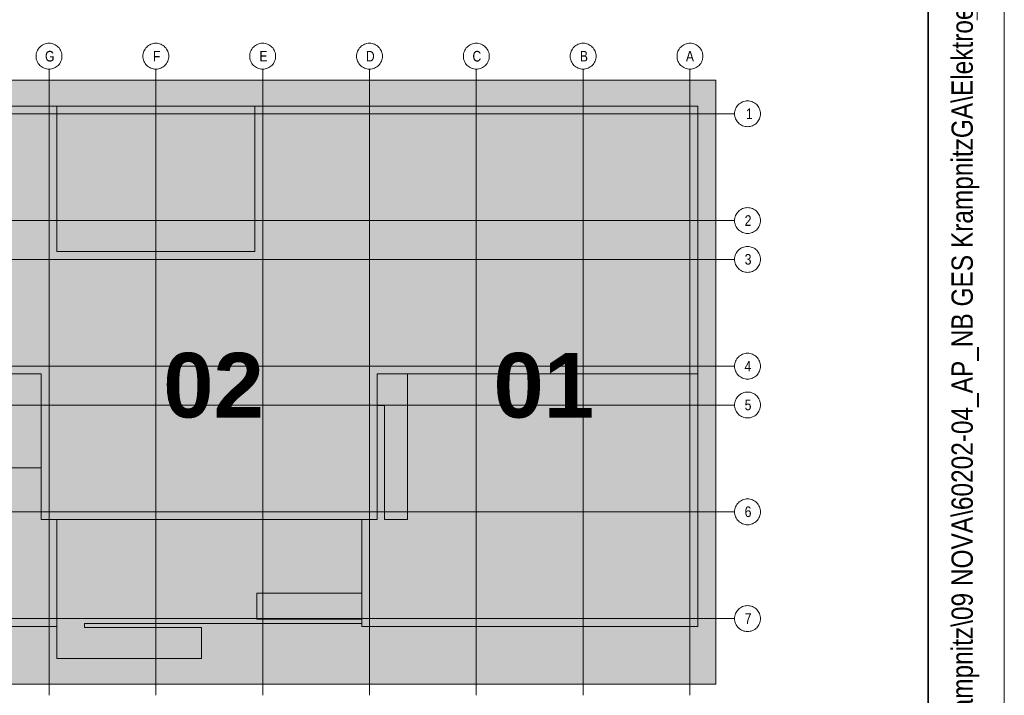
# Model space of a CAD drawing. Extents: x -620 to 300, y 62 to 1162.
# Tile 31 of 256: x 236 to 300, y 239 to 284. Entities that reach past the tile are written whole.
import ezdxf
from ezdxf.lldxf.tags import DXFTag

# ---------------------------------------------------------------- set-up
doc = ezdxf.new("R2010")
doc.units = 0
for name, color, linetype, lineweight in [('iwb_Plankopf Linie', 7, 'Continuous', 13), ('iwb_Plankopf Rahmen', 7, 'Continuous', 35), ('iwb_Plankopf Text', 7, 'Continuous', 18), ('PK_LP', 7, 'Continuous', 9), ('PK_LP_Achsen', 7, 'STRICHPUNKT2', 5)]:
    doc.layers.add(name, color=color, linetype=linetype, lineweight=lineweight)
for name, color, linetype, lineweight, true_color in [('PK_LP_T04', 5, 'Continuous', 9, 0x0000ff), ('PK_LP_T04_Rest', 9, 'Continuous', 9, 0x808080), ('PK_LP_Tennung', 9, 'Continuous', 18, 0x808080)]:
    doc.layers.add(name, color=color, linetype=linetype, lineweight=lineweight, true_color=true_color)
doc.styles.get("Standard").update_dxf_attribs({"font": 'ARIALN.TTF'})
tags = doc.linetypes.add('grob', pattern=[14, 3, -8, 3]).pattern_tags.tags
tags[8:9] = [DXFTag(74, 4), DXFTag(75, 0), DXFTag(340, '0'), DXFTag(46, 0.0), DXFTag(50, 0.0), DXFTag(44, 0.0), DXFTag(45, 0.0)]
tags[6:7] = [DXFTag(74, 4), DXFTag(75, 0), DXFTag(340, '0'), DXFTag(46, 0.0), DXFTag(50, 0.0), DXFTag(44, 0.0), DXFTag(45, 0.0)]
tags[4:5] = [DXFTag(74, 4), DXFTag(75, 0), DXFTag(340, '0'), DXFTag(46, 0.0), DXFTag(50, 0.0), DXFTag(44, 0.0), DXFTag(45, 0.0)]
tags = doc.linetypes.add('STRICHPUNKT2', pattern=[12.7, 6.35, -3.175, 0, -3.175]).pattern_tags.tags
tags[10:11] = [DXFTag(74, 4), DXFTag(75, 0), DXFTag(340, '0'), DXFTag(46, 0.0), DXFTag(50, 0.0), DXFTag(44, 0.0), DXFTag(45, 0.0)]
tags[8:9] = [DXFTag(74, 4), DXFTag(75, 0), DXFTag(340, '0'), DXFTag(46, 0.0), DXFTag(50, 0.0), DXFTag(44, 0.0), DXFTag(45, 0.0)]
tags[6:7] = [DXFTag(74, 4), DXFTag(75, 0), DXFTag(340, '0'), DXFTag(46, 0.0), DXFTag(50, 0.0), DXFTag(44, 0.0), DXFTag(45, 0.0)]
tags[4:5] = [DXFTag(74, 4), DXFTag(75, 0), DXFTag(340, '0'), DXFTag(46, 0.0), DXFTag(50, 0.0), DXFTag(44, 0.0), DXFTag(45, 0.0)]

# ---------------------------------------------------------------- blocks, each defined once
blk = doc.blocks.new('Blockreferenz-A06G945R8I')
at = {"layer": 'PK_LP', "linetype": 'grob', "lineweight": 5, "ltscale": 0.13}
for p, q in [((216.605, 279.685), (237.643, 279.685)), ((237.643, 279.685), (258.68, 279.685)), ((237.643, 240.014), (237.643, 279.685)), ((237.643, 279.685), (237.643, 240.014)), ((258.68, 279.685), (281.418, 279.685)), ((258.68, 240.014), (258.68, 279.685)), ((258.68, 279.685), (258.68, 240.014)), ((281.418, 279.685), (281.418, 240.014)), ((237.643, 240.014), (216.605, 240.014)), ((258.68, 240.014), (237.643, 240.014)), ((281.418, 240.014), (258.68, 240.014))]:
    blk.add_line(p, q, dxfattribs=at)
at = {"layer": 'PK_LP', "linetype": 'ByBlock', "lineweight": 13, "ltscale": 0.13}
for p, q in [((209.085, 277.985), (238.15, 277.985)), ((238.15, 277.985), (251.16, 277.985)), ((238.15, 268.423), (238.15, 277.985)), ((238.15, 277.985), (238.15, 268.423)), ((251.16, 277.985), (251.16, 268.423)), ((251.16, 268.423), (251.16, 277.985)), ((251.16, 277.985), (280.225, 277.985)), ((280.225, 277.985), (280.225, 260.395)), ((251.16, 268.423), (238.15, 268.423)), ((238.15, 268.423), (251.16, 268.423)), ((237.135, 260.395), (217.113, 260.395)), ((237.135, 250.833), (237.135, 260.395)), ((280.225, 260.395), (259.188, 260.395)), ((259.188, 260.395), (259.188, 250.833)), ((261.185, 260.395), (259.188, 260.395)), ((259.188, 260.395), (259.188, 258.319)), ((280.225, 260.395), (259.188, 260.395)), ((259.188, 260.395), (259.188, 250.833)), ((261.185, 250.833), (261.185, 260.395)), ((280.225, 243.82), (280.225, 260.395)), ((259.188, 258.319), (259.655, 258.319)), ((259.655, 258.319), (259.655, 250.833)), ((237.135, 254.222), (221.25, 254.222)), ((237.135, 250.833), (237.135, 254.222)), ((238.15, 250.833), (237.135, 250.833)), ((259.188, 250.833), (237.135, 250.833)), ((238.15, 250.833), (238.15, 241.714)), ((258.173, 250.833), (238.15, 250.833)), ((238.15, 243.82), (238.15, 250.833)), ((258.173, 243.996), (258.173, 250.833)), ((259.188, 250.833), (258.173, 250.833)), ((258.173, 250.833), (258.173, 245.994)), ((259.655, 250.833), (261.185, 250.833)), ((251.288, 245.994), (251.288, 244.294)), ((258.173, 245.994), (251.288, 245.994)), ((216.098, 243.82), (238.15, 243.82)), ((239.976, 243.754), (239.976, 243.996)), ((239.976, 243.996), (258.173, 243.996)), ((247.66, 243.754), (239.976, 243.754)), ((247.66, 241.714), (247.66, 243.754)), ((251.288, 244.294), (258.173, 244.294)), ((258.173, 244.294), (258.173, 243.82)), ((258.173, 243.82), (280.225, 243.82)), ((238.15, 241.714), (247.66, 241.714))]:
    blk.add_line(p, q, dxfattribs=at)
at = {"layer": 'PK_LP_Achsen', "linetype": 'ByBlock', "ltscale": 0.13}
for p, q in [((236.986, 281.797), (237.042, 281.859)), ((237.042, 281.859), (237.103, 281.915)), ((237.103, 281.915), (237.17, 281.964)), ((237.17, 281.964), (237.242, 282.007)), ((237.242, 282.007), (237.317, 282.043)), ((237.317, 282.043), (237.396, 282.071)), ((237.396, 282.071), (237.477, 282.091)), ((237.477, 282.091), (237.559, 282.103)), ((237.559, 282.103), (237.643, 282.108)), ((237.643, 282.108), (237.726, 282.103)), ((237.726, 282.103), (237.809, 282.091)), ((237.809, 282.091), (237.889, 282.071)), ((237.889, 282.071), (237.968, 282.043)), ((237.968, 282.043), (238.043, 282.007)), ((238.043, 282.007), (238.115, 281.964)), ((238.115, 281.964), (238.182, 281.915)), ((238.182, 281.915), (238.244, 281.859)), ((238.244, 281.859), (238.3, 281.797)), ((243.998, 281.797), (244.054, 281.859)), ((244.054, 281.859), (244.116, 281.915)), ((244.116, 281.915), (244.183, 281.964)), ((244.183, 281.964), (244.255, 282.007)), ((244.255, 282.007), (244.33, 282.043)), ((244.33, 282.043), (244.408, 282.071)), ((244.408, 282.071), (244.489, 282.091)), ((244.489, 282.091), (244.572, 282.103)), ((244.572, 282.103), (244.655, 282.108)), ((244.655, 282.108), (244.739, 282.103)), ((244.739, 282.103), (244.821, 282.091)), ((244.821, 282.091), (244.902, 282.071)), ((244.902, 282.071), (244.98, 282.043)), ((244.98, 282.043), (245.056, 282.007)), ((245.056, 282.007), (245.127, 281.964)), ((245.127, 281.964), (245.194, 281.915)), ((245.194, 281.915), (245.256, 281.859)), ((245.256, 281.859), (245.312, 281.797)), ((251.011, 281.797), (251.067, 281.859)), ((251.067, 281.859), (251.128, 281.915)), ((251.128, 281.915), (251.195, 281.964)), ((251.195, 281.964), (251.267, 282.007)), ((251.267, 282.007), (251.342, 282.043)), ((251.342, 282.043), (251.421, 282.071)), ((251.421, 282.071), (251.502, 282.091)), ((251.502, 282.091), (251.584, 282.103)), ((251.584, 282.103), (251.668, 282.108)), ((251.668, 282.108), (251.751, 282.103)), ((251.751, 282.103), (251.834, 282.091)), ((251.834, 282.091), (251.914, 282.071)), ((251.914, 282.071), (251.993, 282.043)), ((251.993, 282.043), (252.068, 282.007)), ((252.068, 282.007), (252.14, 281.964)), ((252.14, 281.964), (252.207, 281.915)), ((252.207, 281.915), (252.269, 281.859)), ((252.269, 281.859), (252.325, 281.797)), ((258.023, 281.797), (258.079, 281.859)), ((258.079, 281.859), (258.141, 281.915)), ((258.141, 281.915), (258.208, 281.964)), ((258.208, 281.964), (258.28, 282.007)), ((258.28, 282.007), (258.355, 282.043)), ((258.355, 282.043), (258.433, 282.071)), ((258.433, 282.071), (258.514, 282.091)), ((258.514, 282.091), (258.597, 282.103)), ((258.597, 282.103), (258.68, 282.108)), ((258.68, 282.108), (258.764, 282.103)), ((258.764, 282.103), (258.846, 282.091)), ((258.846, 282.091), (258.927, 282.071)), ((258.927, 282.071), (259.005, 282.043)), ((259.005, 282.043), (259.081, 282.007)), ((259.081, 282.007), (259.152, 281.964)), ((259.152, 281.964), (259.219, 281.915)), ((259.219, 281.915), (259.281, 281.859)), ((259.281, 281.859), (259.337, 281.797)), ((265.036, 281.797), (265.092, 281.859)), ((265.092, 281.859), (265.153, 281.915)), ((265.153, 281.915), (265.22, 281.964)), ((265.22, 281.964), (265.292, 282.007)), ((265.292, 282.007), (265.367, 282.043)), ((265.367, 282.043), (265.446, 282.071)), ((265.446, 282.071), (265.527, 282.091)), ((265.527, 282.091), (265.609, 282.103)), ((265.609, 282.103), (265.693, 282.108)), ((265.693, 282.108), (265.776, 282.103)), ((265.776, 282.103), (265.859, 282.091)), ((265.859, 282.091), (265.939, 282.071)), ((265.939, 282.071), (266.018, 282.043)), ((266.018, 282.043), (266.093, 282.007)), ((266.093, 282.007), (266.165, 281.964)), ((266.165, 281.964), (266.232, 281.915)), ((266.232, 281.915), (266.294, 281.859)), ((266.294, 281.859), (266.35, 281.797)), ((272.048, 281.797), (272.104, 281.859)), ((272.104, 281.859), (272.166, 281.915)), ((272.166, 281.915), (272.233, 281.964)), ((272.233, 281.964), (272.305, 282.007)), ((272.305, 282.007), (272.38, 282.043)), ((272.38, 282.043), (272.458, 282.071)), ((272.458, 282.071), (272.539, 282.091)), ((272.539, 282.091), (272.622, 282.103)), ((272.622, 282.103), (272.705, 282.108)), ((272.705, 282.108), (272.789, 282.103)), ((272.789, 282.103), (272.871, 282.091)), ((272.871, 282.091), (272.952, 282.071)), ((272.952, 282.071), (273.03, 282.043)), ((273.03, 282.043), (273.106, 282.007)), ((273.106, 282.007), (273.177, 281.964)), ((273.177, 281.964), (273.244, 281.915)), ((273.244, 281.915), (273.306, 281.859)), ((273.306, 281.859), (273.362, 281.797)), ((279.061, 281.797), (279.117, 281.859)), ((279.117, 281.859), (279.178, 281.915)), ((279.178, 281.915), (279.245, 281.964)), ((279.245, 281.964), (279.317, 282.007)), ((279.317, 282.007), (279.392, 282.043)), ((279.392, 282.043), (279.471, 282.071)), ((279.471, 282.071), (279.552, 282.091)), ((279.552, 282.091), (279.634, 282.103)), ((279.634, 282.103), (279.718, 282.108)), ((279.718, 282.108), (279.801, 282.103)), ((279.801, 282.103), (279.884, 282.091)), ((279.884, 282.091), (279.964, 282.071)), ((279.964, 282.071), (280.043, 282.043)), ((280.043, 282.043), (280.118, 282.007)), ((280.118, 282.007), (280.19, 281.964)), ((280.19, 281.964), (280.257, 281.915)), ((280.257, 281.915), (280.319, 281.859)), ((280.319, 281.859), (280.375, 281.797)), ((236.793, 281.258), (236.797, 281.341)), ((236.797, 281.174), (236.793, 281.258)), ((236.797, 281.341), (236.809, 281.423)), ((236.809, 281.092), (236.797, 281.174)), ((236.809, 281.423), (236.829, 281.504)), ((236.829, 281.504), (236.857, 281.583)), ((236.857, 281.583), (236.893, 281.658)), ((236.893, 281.658), (236.936, 281.73)), ((236.936, 281.73), (236.986, 281.797)), ((238.3, 281.797), (238.349, 281.73)), ((238.349, 281.73), (238.392, 281.658)), ((238.392, 281.658), (238.428, 281.583)), ((238.428, 281.583), (238.456, 281.504)), ((238.456, 281.504), (238.476, 281.423)), ((238.476, 281.423), (238.489, 281.341)), ((238.489, 281.174), (238.476, 281.092)), ((238.489, 281.341), (238.493, 281.258)), ((238.493, 281.258), (238.489, 281.174)), ((243.805, 281.258), (243.809, 281.341)), ((243.809, 281.174), (243.805, 281.258)), ((243.809, 281.341), (243.822, 281.423)), ((243.822, 281.092), (243.809, 281.174)), ((243.822, 281.423), (243.842, 281.504)), ((243.842, 281.504), (243.87, 281.583)), ((243.87, 281.583), (243.906, 281.658)), ((243.906, 281.658), (243.948, 281.73)), ((243.948, 281.73), (243.998, 281.797)), ((245.312, 281.797), (245.362, 281.73)), ((245.362, 281.73), (245.405, 281.658)), ((245.405, 281.658), (245.44, 281.583)), ((245.44, 281.583), (245.469, 281.504)), ((245.469, 281.504), (245.489, 281.423)), ((245.489, 281.423), (245.501, 281.341)), ((245.501, 281.174), (245.489, 281.092)), ((245.501, 281.341), (245.505, 281.258)), ((245.505, 281.258), (245.501, 281.174)), ((250.818, 281.258), (250.822, 281.341)), ((250.822, 281.174), (250.818, 281.258)), ((250.822, 281.341), (250.834, 281.423)), ((250.834, 281.092), (250.822, 281.174)), ((250.834, 281.423), (250.854, 281.504)), ((250.854, 281.504), (250.882, 281.583)), ((250.882, 281.583), (250.918, 281.658)), ((250.918, 281.658), (250.961, 281.73)), ((250.961, 281.73), (251.011, 281.797)), ((252.325, 281.797), (252.374, 281.73)), ((252.374, 281.73), (252.417, 281.658)), ((252.417, 281.658), (252.453, 281.583)), ((252.453, 281.583), (252.481, 281.504)), ((252.481, 281.504), (252.501, 281.423)), ((252.501, 281.423), (252.514, 281.341)), ((252.514, 281.174), (252.501, 281.092)), ((252.514, 281.341), (252.518, 281.258)), ((252.518, 281.258), (252.514, 281.174)), ((257.83, 281.258), (257.834, 281.341)), ((257.834, 281.174), (257.83, 281.258)), ((257.834, 281.341), (257.847, 281.423)), ((257.847, 281.092), (257.834, 281.174)), ((257.847, 281.423), (257.867, 281.504)), ((257.867, 281.504), (257.895, 281.583)), ((257.895, 281.583), (257.931, 281.658)), ((257.931, 281.658), (257.973, 281.73)), ((257.973, 281.73), (258.023, 281.797)), ((259.337, 281.797), (259.387, 281.73)), ((259.387, 281.73), (259.43, 281.658)), ((259.43, 281.658), (259.465, 281.583)), ((259.465, 281.583), (259.494, 281.504)), ((259.494, 281.504), (259.514, 281.423)), ((259.514, 281.423), (259.526, 281.341)), ((259.526, 281.174), (259.514, 281.092)), ((259.526, 281.341), (259.53, 281.258)), ((259.53, 281.258), (259.526, 281.174)), ((264.843, 281.258), (264.847, 281.341)), ((264.847, 281.174), (264.843, 281.258)), ((264.847, 281.341), (264.859, 281.423)), ((264.859, 281.092), (264.847, 281.174)), ((264.859, 281.423), (264.879, 281.504)), ((264.879, 281.504), (264.907, 281.583)), ((264.907, 281.583), (264.943, 281.658)), ((264.943, 281.658), (264.986, 281.73)), ((264.986, 281.73), (265.036, 281.797)), ((266.35, 281.797), (266.399, 281.73)), ((266.399, 281.73), (266.442, 281.658)), ((266.442, 281.658), (266.478, 281.583)), ((266.478, 281.583), (266.506, 281.504)), ((266.506, 281.504), (266.526, 281.423)), ((266.526, 281.423), (266.539, 281.341)), ((266.539, 281.174), (266.526, 281.092)), ((266.539, 281.341), (266.543, 281.258)), ((266.543, 281.258), (266.539, 281.174)), ((271.855, 281.258), (271.859, 281.341)), ((271.859, 281.174), (271.855, 281.258)), ((271.859, 281.341), (271.872, 281.423)), ((271.872, 281.092), (271.859, 281.174)), ((271.872, 281.423), (271.892, 281.504)), ((271.892, 281.504), (271.92, 281.583)), ((271.92, 281.583), (271.956, 281.658)), ((271.956, 281.658), (271.998, 281.73)), ((271.998, 281.73), (272.048, 281.797)), ((273.362, 281.797), (273.412, 281.73)), ((273.412, 281.73), (273.455, 281.658)), ((273.455, 281.658), (273.49, 281.583)), ((273.49, 281.583), (273.519, 281.504)), ((273.519, 281.504), (273.539, 281.423)), ((273.539, 281.423), (273.551, 281.341)), ((273.551, 281.174), (273.539, 281.092)), ((273.551, 281.341), (273.555, 281.258)), ((273.555, 281.258), (273.551, 281.174)), ((278.868, 281.258), (278.872, 281.341)), ((278.872, 281.174), (278.868, 281.258)), ((278.872, 281.341), (278.884, 281.423)), ((278.884, 281.092), (278.872, 281.174)), ((278.884, 281.423), (278.904, 281.504)), ((278.904, 281.504), (278.932, 281.583)), ((278.932, 281.583), (278.968, 281.658)), ((278.968, 281.658), (279.011, 281.73)), ((279.011, 281.73), (279.061, 281.797)), ((280.375, 281.797), (280.424, 281.73)), ((280.424, 281.73), (280.467, 281.658)), ((280.467, 281.658), (280.503, 281.583)), ((280.503, 281.583), (280.531, 281.504)), ((280.531, 281.504), (280.551, 281.423)), ((280.551, 281.423), (280.564, 281.341)), ((280.564, 281.174), (280.551, 281.092)), ((280.564, 281.341), (280.568, 281.258)), ((280.568, 281.258), (280.564, 281.174)), ((236.829, 281.011), (236.809, 281.092)), ((236.857, 280.932), (236.829, 281.011)), ((236.893, 280.857), (236.857, 280.932)), ((236.936, 280.785), (236.893, 280.857)), ((236.986, 280.718), (236.936, 280.785)), ((237.042, 280.656), (236.986, 280.718)), ((237.103, 280.6), (237.042, 280.656)), ((237.17, 280.551), (237.103, 280.6)), ((237.242, 280.508), (237.17, 280.551)), ((238.115, 280.551), (238.043, 280.508)), ((238.182, 280.6), (238.115, 280.551)), ((238.244, 280.656), (238.182, 280.6)), ((238.3, 280.718), (238.244, 280.656)), ((238.349, 280.785), (238.3, 280.718)), ((238.392, 280.857), (238.349, 280.785)), ((238.428, 280.932), (238.392, 280.857)), ((238.456, 281.011), (238.428, 280.932)), ((238.476, 281.092), (238.456, 281.011)), ((243.842, 281.011), (243.822, 281.092)), ((243.87, 280.932), (243.842, 281.011)), ((243.906, 280.857), (243.87, 280.932)), ((243.948, 280.785), (243.906, 280.857)), ((243.998, 280.718), (243.948, 280.785)), ((244.054, 280.656), (243.998, 280.718)), ((244.116, 280.6), (244.054, 280.656)), ((244.183, 280.551), (244.116, 280.6)), ((244.255, 280.508), (244.183, 280.551)), ((245.127, 280.551), (245.056, 280.508)), ((245.194, 280.6), (245.127, 280.551)), ((245.256, 280.656), (245.194, 280.6)), ((245.312, 280.718), (245.256, 280.656)), ((245.362, 280.785), (245.312, 280.718)), ((245.405, 280.857), (245.362, 280.785)), ((245.44, 280.932), (245.405, 280.857)), ((245.469, 281.011), (245.44, 280.932)), ((245.489, 281.092), (245.469, 281.011)), ((250.854, 281.011), (250.834, 281.092)), ((250.882, 280.932), (250.854, 281.011)), ((250.918, 280.857), (250.882, 280.932)), ((250.961, 280.785), (250.918, 280.857)), ((251.011, 280.718), (250.961, 280.785)), ((251.067, 280.656), (251.011, 280.718)), ((251.128, 280.6), (251.067, 280.656)), ((251.195, 280.551), (251.128, 280.6)), ((251.267, 280.508), (251.195, 280.551)), ((252.14, 280.551), (252.068, 280.508)), ((252.207, 280.6), (252.14, 280.551)), ((252.269, 280.656), (252.207, 280.6)), ((252.325, 280.718), (252.269, 280.656)), ((252.374, 280.785), (252.325, 280.718)), ((252.417, 280.857), (252.374, 280.785)), ((252.453, 280.932), (252.417, 280.857)), ((252.481, 281.011), (252.453, 280.932)), ((252.501, 281.092), (252.481, 281.011)), ((257.867, 281.011), (257.847, 281.092)), ((257.895, 280.932), (257.867, 281.011)), ((257.931, 280.857), (257.895, 280.932)), ((257.973, 280.785), (257.931, 280.857)), ((258.023, 280.718), (257.973, 280.785)), ((258.079, 280.656), (258.023, 280.718)), ((258.141, 280.6), (258.079, 280.656)), ((258.208, 280.551), (258.141, 280.6)), ((258.28, 280.508), (258.208, 280.551)), ((259.152, 280.551), (259.081, 280.508)), ((259.219, 280.6), (259.152, 280.551)), ((259.281, 280.656), (259.219, 280.6)), ((259.337, 280.718), (259.281, 280.656)), ((259.387, 280.785), (259.337, 280.718)), ((259.43, 280.857), (259.387, 280.785)), ((259.465, 280.932), (259.43, 280.857)), ((259.494, 281.011), (259.465, 280.932)), ((259.514, 281.092), (259.494, 281.011)), ((264.879, 281.011), (264.859, 281.092)), ((264.907, 280.932), (264.879, 281.011)), ((264.943, 280.857), (264.907, 280.932)), ((264.986, 280.785), (264.943, 280.857)), ((265.036, 280.718), (264.986, 280.785)), ((265.092, 280.656), (265.036, 280.718)), ((265.153, 280.6), (265.092, 280.656)), ((265.22, 280.551), (265.153, 280.6)), ((265.292, 280.508), (265.22, 280.551)), ((266.165, 280.551), (266.093, 280.508)), ((266.232, 280.6), (266.165, 280.551)), ((266.294, 280.656), (266.232, 280.6)), ((266.35, 280.718), (266.294, 280.656)), ((266.399, 280.785), (266.35, 280.718)), ((266.442, 280.857), (266.399, 280.785)), ((266.478, 280.932), (266.442, 280.857)), ((266.506, 281.011), (266.478, 280.932)), ((266.526, 281.092), (266.506, 281.011)), ((271.892, 281.011), (271.872, 281.092)), ((271.92, 280.932), (271.892, 281.011)), ((271.956, 280.857), (271.92, 280.932)), ((271.998, 280.785), (271.956, 280.857)), ((272.048, 280.718), (271.998, 280.785)), ((272.104, 280.656), (272.048, 280.718)), ((272.166, 280.6), (272.104, 280.656)), ((272.233, 280.551), (272.166, 280.6)), ((272.305, 280.508), (272.233, 280.551)), ((273.177, 280.551), (273.106, 280.508)), ((273.244, 280.6), (273.177, 280.551)), ((273.306, 280.656), (273.244, 280.6)), ((273.362, 280.718), (273.306, 280.656)), ((273.412, 280.785), (273.362, 280.718)), ((273.455, 280.857), (273.412, 280.785)), ((273.49, 280.932), (273.455, 280.857)), ((273.519, 281.011), (273.49, 280.932)), ((273.539, 281.092), (273.519, 281.011)), ((278.904, 281.011), (278.884, 281.092)), ((278.932, 280.932), (278.904, 281.011)), ((278.968, 280.857), (278.932, 280.932)), ((279.011, 280.785), (278.968, 280.857)), ((279.061, 280.718), (279.011, 280.785)), ((279.117, 280.656), (279.061, 280.718)), ((279.178, 280.6), (279.117, 280.656)), ((279.245, 280.551), (279.178, 280.6)), ((279.317, 280.508), (279.245, 280.551)), ((280.19, 280.551), (280.118, 280.508)), ((280.257, 280.6), (280.19, 280.551)), ((280.319, 280.656), (280.257, 280.6)), ((280.375, 280.718), (280.319, 280.656)), ((280.424, 280.785), (280.375, 280.718)), ((280.467, 280.857), (280.424, 280.785)), ((280.503, 280.932), (280.467, 280.857)), ((280.531, 281.011), (280.503, 280.932)), ((280.551, 281.092), (280.531, 281.011)), ((237.317, 280.472), (237.242, 280.508)), ((237.396, 280.444), (237.317, 280.472)), ((237.477, 280.424), (237.396, 280.444)), ((237.559, 280.412), (237.477, 280.424)), ((237.643, 280.408), (237.559, 280.412)), ((237.726, 280.412), (237.643, 280.408)), ((237.809, 280.424), (237.726, 280.412)), ((237.889, 280.444), (237.809, 280.424)), ((237.968, 280.472), (237.889, 280.444)), ((238.043, 280.508), (237.968, 280.472)), ((244.33, 280.472), (244.255, 280.508)), ((244.408, 280.444), (244.33, 280.472)), ((244.489, 280.424), (244.408, 280.444)), ((244.572, 280.412), (244.489, 280.424)), ((244.655, 280.408), (244.572, 280.412)), ((244.739, 280.412), (244.655, 280.408)), ((244.821, 280.424), (244.739, 280.412)), ((244.902, 280.444), (244.821, 280.424)), ((244.98, 280.472), (244.902, 280.444)), ((245.056, 280.508), (244.98, 280.472)), ((251.342, 280.472), (251.267, 280.508)), ((251.421, 280.444), (251.342, 280.472)), ((251.502, 280.424), (251.421, 280.444)), ((251.584, 280.412), (251.502, 280.424)), ((251.668, 280.408), (251.584, 280.412)), ((251.751, 280.412), (251.668, 280.408)), ((251.834, 280.424), (251.751, 280.412)), ((251.914, 280.444), (251.834, 280.424)), ((251.993, 280.472), (251.914, 280.444)), ((252.068, 280.508), (251.993, 280.472)), ((258.355, 280.472), (258.28, 280.508)), ((258.433, 280.444), (258.355, 280.472)), ((258.514, 280.424), (258.433, 280.444)), ((258.597, 280.412), (258.514, 280.424)), ((258.68, 280.408), (258.597, 280.412)), ((258.764, 280.412), (258.68, 280.408)), ((258.846, 280.424), (258.764, 280.412)), ((258.927, 280.444), (258.846, 280.424)), ((259.005, 280.472), (258.927, 280.444)), ((259.081, 280.508), (259.005, 280.472)), ((265.367, 280.472), (265.292, 280.508)), ((265.446, 280.444), (265.367, 280.472)), ((265.527, 280.424), (265.446, 280.444)), ((265.609, 280.412), (265.527, 280.424)), ((265.693, 280.408), (265.609, 280.412)), ((265.776, 280.412), (265.693, 280.408)), ((265.859, 280.424), (265.776, 280.412)), ((265.939, 280.444), (265.859, 280.424)), ((266.018, 280.472), (265.939, 280.444)), ((266.093, 280.508), (266.018, 280.472)), ((272.38, 280.472), (272.305, 280.508)), ((272.458, 280.444), (272.38, 280.472)), ((272.539, 280.424), (272.458, 280.444)), ((272.622, 280.412), (272.539, 280.424)), ((272.705, 280.408), (272.622, 280.412)), ((272.789, 280.412), (272.705, 280.408)), ((272.871, 280.424), (272.789, 280.412)), ((272.952, 280.444), (272.871, 280.424)), ((273.03, 280.472), (272.952, 280.444)), ((273.106, 280.508), (273.03, 280.472)), ((279.392, 280.472), (279.317, 280.508)), ((279.471, 280.444), (279.392, 280.472)), ((279.552, 280.424), (279.471, 280.444)), ((279.634, 280.412), (279.552, 280.424)), ((279.718, 280.408), (279.634, 280.412)), ((279.801, 280.412), (279.718, 280.408)), ((279.884, 280.424), (279.801, 280.412)), ((279.964, 280.444), (279.884, 280.424)), ((280.043, 280.472), (279.964, 280.444)), ((280.118, 280.508), (280.043, 280.472)), ((282.748, 277.878), (282.791, 277.95)), ((282.791, 277.95), (282.841, 278.017)), ((282.841, 278.017), (282.897, 278.079)), ((282.897, 278.079), (282.958, 278.135)), ((282.958, 278.135), (283.025, 278.184)), ((283.025, 278.184), (283.097, 278.227)), ((283.097, 278.227), (283.172, 278.263)), ((283.172, 278.263), (283.251, 278.291)), ((283.251, 278.291), (283.332, 278.311)), ((283.332, 278.311), (283.414, 278.323)), ((283.414, 278.323), (283.498, 278.328)), ((283.498, 278.328), (283.581, 278.323)), ((283.581, 278.323), (283.663, 278.311)), ((283.663, 278.311), (283.744, 278.291)), ((283.744, 278.291), (283.823, 278.263)), ((283.823, 278.263), (283.898, 278.227)), ((283.898, 278.227), (283.97, 278.184)), ((283.97, 278.184), (284.037, 278.135)), ((284.037, 278.135), (284.099, 278.079)), ((284.099, 278.079), (284.155, 278.017)), ((284.155, 278.017), (284.204, 277.95)), ((284.204, 277.95), (284.247, 277.878)), ((282.648, 277.478), (282.652, 277.561)), ((282.652, 277.394), (282.648, 277.478)), ((282.652, 277.561), (282.664, 277.643)), ((282.664, 277.312), (282.652, 277.394)), ((282.664, 277.643), (282.684, 277.724)), ((282.684, 277.231), (282.664, 277.312)), ((282.684, 277.724), (282.712, 277.803)), ((282.712, 277.803), (282.748, 277.878)), ((284.247, 277.878), (284.283, 277.803)), ((284.283, 277.803), (284.311, 277.724)), ((284.311, 277.724), (284.331, 277.643)), ((284.331, 277.312), (284.311, 277.231)), ((284.331, 277.643), (284.344, 277.561)), ((284.344, 277.394), (284.331, 277.312)), ((284.344, 277.561), (284.348, 277.478)), ((284.348, 277.478), (284.344, 277.394)), ((282.712, 277.152), (282.684, 277.231)), ((282.748, 277.077), (282.712, 277.152)), ((282.791, 277.005), (282.748, 277.077)), ((282.841, 276.938), (282.791, 277.005)), ((282.897, 276.877), (282.841, 276.938)), ((282.958, 276.82), (282.897, 276.877)), ((283.025, 276.771), (282.958, 276.82)), ((283.097, 276.728), (283.025, 276.771)), ((283.172, 276.692), (283.097, 276.728)), ((283.251, 276.664), (283.172, 276.692)), ((283.332, 276.644), (283.251, 276.664)), ((283.414, 276.632), (283.332, 276.644)), ((283.663, 276.644), (283.581, 276.632)), ((283.744, 276.664), (283.663, 276.644)), ((283.823, 276.692), (283.744, 276.664)), ((283.898, 276.728), (283.823, 276.692)), ((283.97, 276.771), (283.898, 276.728)), ((284.037, 276.82), (283.97, 276.771)), ((284.099, 276.877), (284.037, 276.82)), ((284.155, 276.938), (284.099, 276.877)), ((284.204, 277.005), (284.155, 276.938)), ((284.247, 277.077), (284.204, 277.005)), ((284.283, 277.152), (284.247, 277.077)), ((284.311, 277.231), (284.283, 277.152)), ((283.498, 276.628), (283.414, 276.632)), ((283.581, 276.632), (283.498, 276.628)), ((282.712, 270.79), (282.748, 270.866)), ((282.748, 270.866), (282.791, 270.937)), ((282.791, 270.937), (282.841, 271.004)), ((282.841, 271.004), (282.897, 271.066)), ((282.897, 271.066), (282.958, 271.122)), ((282.958, 271.122), (283.025, 271.172)), ((283.025, 271.172), (283.097, 271.215)), ((283.097, 271.215), (283.172, 271.25)), ((283.172, 271.25), (283.251, 271.278)), ((283.251, 271.278), (283.332, 271.299)), ((283.332, 271.299), (283.414, 271.311)), ((283.414, 271.311), (283.498, 271.315)), ((283.498, 271.315), (283.581, 271.311)), ((283.581, 271.311), (283.663, 271.299)), ((283.663, 271.299), (283.744, 271.278)), ((283.744, 271.278), (283.823, 271.25)), ((283.823, 271.25), (283.898, 271.215)), ((283.898, 271.215), (283.97, 271.172)), ((283.97, 271.172), (284.037, 271.122)), ((284.037, 271.122), (284.099, 271.066)), ((284.099, 271.066), (284.155, 271.004)), ((284.155, 271.004), (284.204, 270.937)), ((284.204, 270.937), (284.247, 270.866)), ((284.247, 270.866), (284.283, 270.79)), ((282.648, 270.465), (282.652, 270.548)), ((282.652, 270.382), (282.648, 270.465)), ((282.652, 270.548), (282.664, 270.631)), ((282.664, 270.299), (282.652, 270.382)), ((282.664, 270.631), (282.684, 270.712)), ((282.684, 270.218), (282.664, 270.299)), ((282.684, 270.712), (282.712, 270.79)), ((282.712, 270.14), (282.684, 270.218)), ((284.283, 270.79), (284.311, 270.712)), ((284.311, 270.218), (284.283, 270.14)), ((284.311, 270.712), (284.331, 270.631)), ((284.331, 270.299), (284.311, 270.218)), ((284.331, 270.631), (284.344, 270.548)), ((284.344, 270.382), (284.331, 270.299)), ((284.344, 270.548), (284.348, 270.465)), ((284.348, 270.465), (284.344, 270.382)), ((282.748, 270.064), (282.712, 270.14)), ((282.791, 269.993), (282.748, 270.064)), ((282.841, 269.926), (282.791, 269.993)), ((282.897, 269.864), (282.841, 269.926)), ((282.958, 269.808), (282.897, 269.864)), ((283.025, 269.758), (282.958, 269.808)), ((283.097, 269.715), (283.025, 269.758)), ((283.172, 269.68), (283.097, 269.715)), ((283.251, 269.652), (283.172, 269.68)), ((283.332, 269.631), (283.251, 269.652)), ((283.414, 269.619), (283.332, 269.631)), ((283.498, 269.615), (283.414, 269.619)), ((283.581, 269.619), (283.498, 269.615)), ((283.663, 269.631), (283.581, 269.619)), ((283.744, 269.652), (283.663, 269.631)), ((283.823, 269.68), (283.744, 269.652)), ((283.898, 269.715), (283.823, 269.68)), ((283.97, 269.758), (283.898, 269.715)), ((284.037, 269.808), (283.97, 269.758)), ((284.099, 269.864), (284.037, 269.808)), ((284.155, 269.926), (284.099, 269.864)), ((284.204, 269.993), (284.155, 269.926)), ((284.247, 270.064), (284.204, 269.993)), ((284.283, 270.14), (284.247, 270.064)), ((282.684, 268.162), (282.712, 268.24)), ((282.712, 268.24), (282.748, 268.316)), ((282.748, 268.316), (282.791, 268.387)), ((282.791, 268.387), (282.841, 268.454)), ((282.841, 268.454), (282.897, 268.516)), ((282.897, 268.516), (282.958, 268.572)), ((282.958, 268.572), (283.025, 268.622)), ((283.025, 268.622), (283.097, 268.665)), ((283.097, 268.665), (283.172, 268.7)), ((283.172, 268.7), (283.251, 268.728)), ((283.251, 268.728), (283.332, 268.749)), ((283.332, 268.749), (283.414, 268.761)), ((283.414, 268.761), (283.498, 268.765)), ((283.498, 268.765), (283.581, 268.761)), ((283.581, 268.761), (283.663, 268.749)), ((283.663, 268.749), (283.744, 268.728)), ((283.744, 268.728), (283.823, 268.7)), ((283.823, 268.7), (283.898, 268.665)), ((283.898, 268.665), (283.97, 268.622)), ((283.97, 268.622), (284.037, 268.572)), ((284.037, 268.572), (284.099, 268.516)), ((284.099, 268.516), (284.155, 268.454)), ((284.155, 268.454), (284.204, 268.387)), ((284.204, 268.387), (284.247, 268.316)), ((284.247, 268.316), (284.283, 268.24)), ((284.283, 268.24), (284.311, 268.162)), ((282.648, 267.915), (282.652, 267.998)), ((282.652, 267.832), (282.648, 267.915)), ((282.652, 267.998), (282.664, 268.081)), ((282.664, 267.749), (282.652, 267.832)), ((282.664, 268.081), (282.684, 268.162)), ((282.684, 267.668), (282.664, 267.749)), ((282.712, 267.59), (282.684, 267.668)), ((284.311, 267.668), (284.283, 267.59)), ((284.311, 268.162), (284.331, 268.081)), ((284.331, 267.749), (284.311, 267.668)), ((284.331, 268.081), (284.344, 267.998)), ((284.344, 267.832), (284.331, 267.749)), ((284.344, 267.998), (284.348, 267.915)), ((284.348, 267.915), (284.344, 267.832)), ((282.748, 267.514), (282.712, 267.59)), ((282.791, 267.443), (282.748, 267.514)), ((282.841, 267.376), (282.791, 267.443)), ((282.897, 267.314), (282.841, 267.376)), ((282.958, 267.258), (282.897, 267.314)), ((283.025, 267.208), (282.958, 267.258)), ((283.097, 267.165), (283.025, 267.208)), ((283.172, 267.13), (283.097, 267.165)), ((283.251, 267.102), (283.172, 267.13)), ((283.332, 267.081), (283.251, 267.102)), ((283.414, 267.069), (283.332, 267.081)), ((283.498, 267.065), (283.414, 267.069)), ((283.581, 267.069), (283.498, 267.065)), ((283.663, 267.081), (283.581, 267.069)), ((283.744, 267.102), (283.663, 267.081)), ((283.823, 267.13), (283.744, 267.102)), ((283.898, 267.165), (283.823, 267.13)), ((283.97, 267.208), (283.898, 267.165)), ((284.037, 267.258), (283.97, 267.208)), ((284.099, 267.314), (284.037, 267.258)), ((284.155, 267.376), (284.099, 267.314)), ((284.204, 267.443), (284.155, 267.376)), ((284.247, 267.514), (284.204, 267.443)), ((284.283, 267.59), (284.247, 267.514)), ((282.664, 261.068), (282.684, 261.149)), ((282.684, 261.149), (282.712, 261.228)), ((282.712, 261.228), (282.748, 261.303)), ((282.748, 261.303), (282.791, 261.375)), ((282.791, 261.375), (282.841, 261.442)), ((282.841, 261.442), (282.897, 261.504)), ((282.897, 261.504), (282.958, 261.56)), ((282.958, 261.56), (283.025, 261.609)), ((283.025, 261.609), (283.097, 261.652)), ((283.097, 261.652), (283.172, 261.688)), ((283.172, 261.688), (283.251, 261.716)), ((283.251, 261.716), (283.332, 261.736)), ((283.332, 261.736), (283.414, 261.748)), ((283.414, 261.748), (283.498, 261.753)), ((283.498, 261.753), (283.581, 261.748)), ((283.581, 261.748), (283.663, 261.736)), ((283.663, 261.736), (283.744, 261.716)), ((283.744, 261.716), (283.823, 261.688)), ((283.823, 261.688), (283.898, 261.652)), ((283.898, 261.652), (283.97, 261.609)), ((283.97, 261.609), (284.037, 261.56)), ((284.037, 261.56), (284.099, 261.504)), ((284.099, 261.504), (284.155, 261.442)), ((284.155, 261.442), (284.204, 261.375)), ((284.204, 261.375), (284.247, 261.303)), ((284.247, 261.303), (284.283, 261.228)), ((284.283, 261.228), (284.311, 261.149)), ((284.311, 261.149), (284.331, 261.068)), ((282.648, 260.903), (282.652, 260.986)), ((282.652, 260.819), (282.648, 260.903)), ((282.652, 260.986), (282.664, 261.068)), ((282.664, 260.737), (282.652, 260.819)), ((282.684, 260.656), (282.664, 260.737)), ((282.712, 260.577), (282.684, 260.656)), ((282.748, 260.502), (282.712, 260.577)), ((282.791, 260.43), (282.748, 260.502)), ((284.247, 260.502), (284.204, 260.43)), ((284.283, 260.577), (284.247, 260.502)), ((284.311, 260.656), (284.283, 260.577)), ((284.331, 260.737), (284.311, 260.656)), ((284.331, 261.068), (284.344, 260.986)), ((284.344, 260.819), (284.331, 260.737)), ((284.344, 260.986), (284.348, 260.903)), ((284.348, 260.903), (284.344, 260.819)), ((282.841, 260.363), (282.791, 260.43)), ((282.897, 260.302), (282.841, 260.363)), ((282.958, 260.245), (282.897, 260.302)), ((283.025, 260.196), (282.958, 260.245)), ((283.097, 260.153), (283.025, 260.196)), ((283.172, 260.117), (283.097, 260.153)), ((283.251, 260.089), (283.172, 260.117)), ((283.332, 260.069), (283.251, 260.089)), ((283.414, 260.057), (283.332, 260.069)), ((283.498, 260.053), (283.414, 260.057)), ((283.581, 260.057), (283.498, 260.053)), ((283.663, 260.069), (283.581, 260.057)), ((283.744, 260.089), (283.663, 260.069)), ((283.823, 260.117), (283.744, 260.089)), ((283.898, 260.153), (283.823, 260.117)), ((283.97, 260.196), (283.898, 260.153)), ((284.037, 260.245), (283.97, 260.196)), ((284.099, 260.302), (284.037, 260.245)), ((284.155, 260.363), (284.099, 260.302)), ((284.204, 260.43), (284.155, 260.363)), ((283.332, 259.186), (283.414, 259.198)), ((283.414, 259.198), (283.498, 259.203)), ((283.498, 259.203), (283.581, 259.198)), ((283.581, 259.198), (283.663, 259.186)), ((282.664, 258.518), (282.684, 258.599)), ((282.684, 258.599), (282.712, 258.678)), ((282.712, 258.678), (282.748, 258.753)), ((282.748, 258.753), (282.791, 258.825)), ((282.791, 258.825), (282.841, 258.892)), ((282.841, 258.892), (282.897, 258.954)), ((282.897, 258.954), (282.958, 259.01)), ((282.958, 259.01), (283.025, 259.059)), ((283.025, 259.059), (283.097, 259.102)), ((283.097, 259.102), (283.172, 259.138)), ((283.172, 259.138), (283.251, 259.166)), ((283.251, 259.166), (283.332, 259.186)), ((283.663, 259.186), (283.744, 259.166)), ((283.744, 259.166), (283.823, 259.138)), ((283.823, 259.138), (283.898, 259.102)), ((283.898, 259.102), (283.97, 259.059)), ((283.97, 259.059), (284.037, 259.01)), ((284.037, 259.01), (284.099, 258.954)), ((284.099, 258.954), (284.155, 258.892)), ((284.155, 258.892), (284.204, 258.825)), ((284.204, 258.825), (284.247, 258.753)), ((284.247, 258.753), (284.283, 258.678)), ((284.283, 258.678), (284.311, 258.599)), ((284.311, 258.599), (284.331, 258.518)), ((282.648, 258.353), (282.652, 258.436)), ((282.652, 258.269), (282.648, 258.353)), ((282.652, 258.436), (282.664, 258.518)), ((282.664, 258.187), (282.652, 258.269)), ((282.684, 258.106), (282.664, 258.187)), ((282.712, 258.027), (282.684, 258.106)), ((282.748, 257.952), (282.712, 258.027)), ((282.791, 257.88), (282.748, 257.952)), ((284.247, 257.952), (284.204, 257.88)), ((284.283, 258.027), (284.247, 257.952)), ((284.311, 258.106), (284.283, 258.027)), ((284.331, 258.187), (284.311, 258.106)), ((284.331, 258.518), (284.344, 258.436)), ((284.344, 258.269), (284.331, 258.187)), ((284.344, 258.436), (284.348, 258.353)), ((284.348, 258.353), (284.344, 258.269)), ((282.841, 257.813), (282.791, 257.88)), ((282.897, 257.752), (282.841, 257.813)), ((282.958, 257.695), (282.897, 257.752)), ((283.025, 257.646), (282.958, 257.695)), ((283.097, 257.603), (283.025, 257.646)), ((283.172, 257.567), (283.097, 257.603)), ((283.251, 257.539), (283.172, 257.567)), ((283.332, 257.519), (283.251, 257.539)), ((283.414, 257.507), (283.332, 257.519)), ((283.498, 257.503), (283.414, 257.507)), ((283.581, 257.507), (283.498, 257.503)), ((283.663, 257.519), (283.581, 257.507)), ((283.744, 257.539), (283.663, 257.519)), ((283.823, 257.567), (283.744, 257.539)), ((283.898, 257.603), (283.823, 257.567)), ((283.97, 257.646), (283.898, 257.603)), ((284.037, 257.695), (283.97, 257.646)), ((284.099, 257.752), (284.037, 257.695)), ((284.155, 257.813), (284.099, 257.752)), ((284.204, 257.88), (284.155, 257.813)), ((283.025, 252.047), (283.097, 252.09)), ((283.097, 252.09), (283.172, 252.125)), ((283.172, 252.125), (283.251, 252.153)), ((283.251, 252.153), (283.332, 252.174)), ((283.332, 252.174), (283.414, 252.186)), ((283.414, 252.186), (283.498, 252.19)), ((283.498, 252.19), (283.581, 252.186)), ((283.581, 252.186), (283.663, 252.174)), ((283.663, 252.174), (283.744, 252.153)), ((283.744, 252.153), (283.823, 252.125)), ((283.823, 252.125), (283.898, 252.09)), ((283.898, 252.09), (283.97, 252.047)), ((282.652, 251.423), (282.664, 251.506)), ((282.664, 251.506), (282.684, 251.587)), ((282.684, 251.587), (282.712, 251.665)), ((282.712, 251.665), (282.748, 251.741)), ((282.748, 251.741), (282.791, 251.812)), ((282.791, 251.812), (282.841, 251.879)), ((282.841, 251.879), (282.897, 251.941)), ((282.897, 251.941), (282.958, 251.997)), ((282.958, 251.997), (283.025, 252.047)), ((283.97, 252.047), (284.037, 251.997)), ((284.037, 251.997), (284.099, 251.941)), ((284.099, 251.941), (284.155, 251.879)), ((284.155, 251.879), (284.204, 251.812)), ((284.204, 251.812), (284.247, 251.741)), ((284.247, 251.741), (284.283, 251.665)), ((284.283, 251.665), (284.311, 251.587)), ((284.311, 251.587), (284.331, 251.506)), ((284.331, 251.506), (284.344, 251.423)), ((282.648, 251.34), (282.652, 251.423)), ((282.652, 251.257), (282.648, 251.34)), ((282.664, 251.174), (282.652, 251.257)), ((282.684, 251.093), (282.664, 251.174)), ((282.712, 251.015), (282.684, 251.093)), ((282.748, 250.939), (282.712, 251.015)), ((282.791, 250.868), (282.748, 250.939)), ((282.841, 250.801), (282.791, 250.868)), ((282.897, 250.739), (282.841, 250.801)), ((284.155, 250.801), (284.099, 250.739)), ((284.204, 250.868), (284.155, 250.801)), ((284.247, 250.939), (284.204, 250.868)), ((284.283, 251.015), (284.247, 250.939)), ((284.311, 251.093), (284.283, 251.015)), ((284.331, 251.174), (284.311, 251.093)), ((284.344, 251.257), (284.331, 251.174)), ((284.344, 251.423), (284.348, 251.34)), ((284.348, 251.34), (284.344, 251.257)), ((282.958, 250.683), (282.897, 250.739)), ((283.025, 250.633), (282.958, 250.683)), ((283.097, 250.59), (283.025, 250.633)), ((283.172, 250.555), (283.097, 250.59)), ((283.251, 250.527), (283.172, 250.555)), ((283.332, 250.506), (283.251, 250.527)), ((283.414, 250.494), (283.332, 250.506)), ((283.498, 250.49), (283.414, 250.494)), ((283.581, 250.494), (283.498, 250.49)), ((283.663, 250.506), (283.581, 250.494)), ((283.744, 250.527), (283.663, 250.506)), ((283.823, 250.555), (283.744, 250.527)), ((283.898, 250.59), (283.823, 250.555)), ((283.97, 250.633), (283.898, 250.59)), ((284.037, 250.683), (283.97, 250.633)), ((284.099, 250.739), (284.037, 250.683)), ((282.897, 244.929), (282.958, 244.985)), ((282.958, 244.985), (283.025, 245.034)), ((283.025, 245.034), (283.097, 245.077)), ((283.097, 245.077), (283.172, 245.113)), ((283.172, 245.113), (283.251, 245.141)), ((283.251, 245.141), (283.332, 245.161)), ((283.332, 245.161), (283.414, 245.173)), ((283.414, 245.173), (283.498, 245.178)), ((283.498, 245.178), (283.581, 245.173)), ((283.581, 245.173), (283.663, 245.161)), ((283.663, 245.161), (283.744, 245.141)), ((283.744, 245.141), (283.823, 245.113)), ((283.823, 245.113), (283.898, 245.077)), ((283.898, 245.077), (283.97, 245.034)), ((283.97, 245.034), (284.037, 244.985)), ((284.037, 244.985), (284.099, 244.929)), ((282.648, 244.328), (282.652, 244.411)), ((282.652, 244.244), (282.648, 244.328)), ((282.652, 244.411), (282.664, 244.493)), ((282.664, 244.493), (282.684, 244.574)), ((282.684, 244.574), (282.712, 244.653)), ((282.712, 244.653), (282.748, 244.728)), ((282.748, 244.728), (282.791, 244.8)), ((282.791, 244.8), (282.841, 244.867)), ((282.841, 244.867), (282.897, 244.929)), ((284.099, 244.929), (284.155, 244.867)), ((284.155, 244.867), (284.204, 244.8)), ((284.204, 244.8), (284.247, 244.728)), ((284.247, 244.728), (284.283, 244.653)), ((284.283, 244.653), (284.311, 244.574)), ((284.311, 244.574), (284.331, 244.493)), ((284.331, 244.493), (284.344, 244.411)), ((284.344, 244.411), (284.348, 244.328)), ((284.348, 244.328), (284.344, 244.244)), ((282.664, 244.162), (282.652, 244.244)), ((282.684, 244.081), (282.664, 244.162)), ((282.712, 244.002), (282.684, 244.081)), ((282.748, 243.927), (282.712, 244.002)), ((282.791, 243.855), (282.748, 243.927)), ((282.841, 243.788), (282.791, 243.855)), ((282.897, 243.727), (282.841, 243.788)), ((282.958, 243.67), (282.897, 243.727)), ((284.099, 243.727), (284.037, 243.67)), ((284.155, 243.788), (284.099, 243.727)), ((284.204, 243.855), (284.155, 243.788)), ((284.247, 243.927), (284.204, 243.855)), ((284.283, 244.002), (284.247, 243.927)), ((284.311, 244.081), (284.283, 244.002)), ((284.331, 244.162), (284.311, 244.081)), ((284.344, 244.244), (284.331, 244.162)), ((283.025, 243.621), (282.958, 243.67)), ((283.097, 243.578), (283.025, 243.621)), ((283.172, 243.542), (283.097, 243.578)), ((283.251, 243.514), (283.172, 243.542)), ((283.332, 243.494), (283.251, 243.514)), ((283.414, 243.482), (283.332, 243.494)), ((283.498, 243.478), (283.414, 243.482)), ((283.581, 243.482), (283.498, 243.478)), ((283.663, 243.494), (283.581, 243.482)), ((283.744, 243.514), (283.663, 243.494)), ((283.823, 243.542), (283.744, 243.514)), ((283.898, 243.578), (283.823, 243.542)), ((283.97, 243.621), (283.898, 243.578)), ((284.037, 243.67), (283.97, 243.621))]:
    blk.add_line(p, q, dxfattribs=at)
at = {"layer": 'PK_LP_Achsen', "linetype": 'STRICHPUNKT2', "ltscale": 0.13}
for p, q in [((237.643, 280.408), (237.643, 239.291)), ((244.655, 280.408), (244.655, 239.291)), ((251.668, 280.408), (251.668, 239.291)), ((258.68, 280.408), (258.68, 239.291)), ((265.693, 280.408), (265.693, 239.291)), ((272.705, 280.408), (272.705, 239.291)), ((279.718, 280.408), (279.718, 239.291)), ((128.038, 277.478), (282.648, 277.478)), ((128.038, 270.465), (282.648, 270.465)), ((128.038, 267.915), (282.648, 267.915)), ((128.038, 260.903), (282.648, 260.903)), ((128.038, 258.353), (282.648, 258.353)), ((128.038, 251.34), (282.648, 251.34)), ((128.038, 244.328), (282.648, 244.328))]:
    blk.add_line(p, q, dxfattribs=at)
at = {"layer": 'PK_LP_T04_Rest', "linetype": 'ByBlock', "lineweight": -2, "ltscale": 0.13}
for points in [[(216.605, 240.014), (216.605, 279.685), (237.643, 240.014), (237.643, 279.685)], [(237.643, 240.014), (237.643, 279.685), (258.68, 240.014), (258.68, 279.685)], [(258.68, 240.014), (258.68, 279.685), (281.418, 240.014), (281.418, 279.685)]]:
    blk.add_solid(points, dxfattribs=at)
at = {"layer": 'PK_LP_Tennung', "linetype": 'ByBlock', "ltscale": 0.18}
for p, q in [((237.643, 240.014), (237.643, 279.685)), ((258.68, 240.014), (258.68, 279.685))]:
    blk.add_line(p, q, dxfattribs=at)
at = {"layer": 'PK_LP', "linetype": 'ByBlock', "lineweight": 25, "ltscale": 0.25, "char_height": 4.25, "attachment_point": 1}
for s, insert in [('{\\fArial|b1|i0;02}', (245.14, 261.778)), ('{\\fArial|b1|i0;01}', (266.818, 261.774))]:
    blk.add_mtext(s, dxfattribs=dict(at, insert=insert))
at = {"layer": 'PK_LP_Achsen', "linetype": 'ByBlock', "ltscale": 0.13, "char_height": 0.69538, "attachment_point": 1}
for s, insert in [('{\\fArial Narrow;G}', (237.379, 281.605)), ('{\\fArial Narrow;F}', (244.463, 281.605)), ('{\\fArial Narrow;E}', (251.455, 281.605)), ('{\\fArial Narrow;D}', (258.445, 281.605)), ('{\\fArial Narrow;C}', (265.441, 281.605)), ('{\\fArial Narrow;B}', (272.49, 281.605)), ('{\\fArial Narrow;A}', (279.451, 281.605)), ('{\\fArial Narrow;1}', (283.393, 277.824)), ('{\\fArial Narrow;2}', (283.308, 270.812)), ('{\\fArial Narrow;3}', (283.311, 268.268)), ('{\\fArial Narrow;4}', (283.3, 261.25)), ('{\\fArial Narrow;5}', (283.309, 258.706)), ('{\\fArial Narrow;6}', (283.309, 251.693)), ('{\\fArial Narrow;7}', (283.313, 244.675))]:
    blk.add_mtext(s, dxfattribs=dict(at, insert=insert))

msp = doc.modelspace()

# ---------------------------------------------------------------- linework, layer by layer
at = {"layer": 'iwb_Plankopf Linie', "ltscale": 0.13}
msp.add_line((295.353, 67.433), (295.353, 359.433), dxfattribs=at)
at = {"layer": 'iwb_Plankopf Rahmen', "ltscale": 0.35}
msp.add_line((295.353, 359.433), (295.353, 67.433), dxfattribs=at)
at = {"layer": 'iwb_Plankopf Rahmen', "color": 8, "lineweight": 13, "ltscale": 0.13, "true_color": 0x808080}
msp.add_lwpolyline([(300.353, 62.433), (-619.647, 62.433), (-619.647, 1162.433), (300.353, 1162.433), (300.353, 62.433)], close=True, dxfattribs=at)
at = {"layer": 'iwb_Plankopf Rahmen', "ltscale": 0.35}
msp.add_lwpolyline([(-599.647, 67.433), (-599.647, 1157.433), (295.353, 1157.433), (295.353, 67.433), (-599.647, 67.433)], close=True, dxfattribs=at)

# ---------------------------------------------------------------- block references
at = {"layer": 'PK_LP_T04', "ltscale": 0.13}
msp.add_blockref('Blockreferenz-A06G945R8I', (0, 0), dxfattribs=at)

# ---------------------------------------------------------------- texts
at = {"layer": 'iwb_Plankopf Text', "ltscale": 0.18, "insert": (296.886, 74.512), "char_height": 1.4, "attachment_point": 1, "rotation": 90, "line_spacing_factor": 1.002}
msp.add_mtext('{\\fArial Narrow;\\\\srvnovamd01\\Nova_MD\\TGA\\60202 Pro Potsdam\\04 NB GES Krampnitz\\09 NOVA\\60202-04_AP_NB GES Krampnitz\\TGA\\Elektro\\Leerrohrplanung\\E_Leerrohr_EG.n4m005KRA_ELT_5_LR_00_004_P_A}', dxfattribs=at)

doc.saveas('drawing.dxf')
